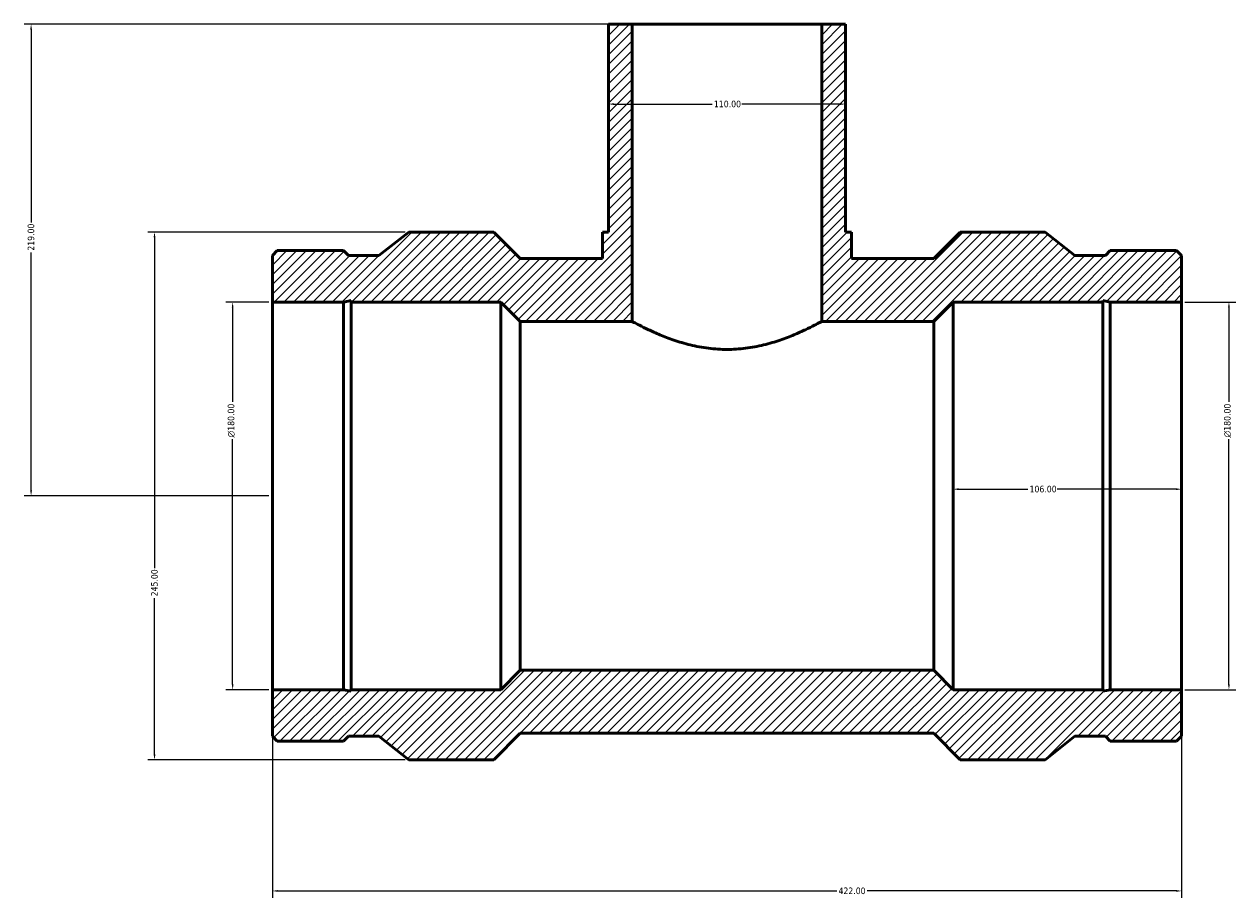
# Model space of a CAD drawing. Header units: millimetres. Extents: x -366 to 1563, y -263 to 1241.
# Tile 4 of 7: x -366 to 196, y 645 to 1051. Entities that reach past the tile are written whole.
import ezdxf

# ---------------------------------------------------------------- set-up
doc = ezdxf.new("R2010")
doc.units = ezdxf.units.MM
for name, color, linetype, lineweight in [('Dimension (ANSI)', 7, 'Continuous', 25), ('Hatch (ANSI)', 7, 'Continuous', 18), ('Visible (ANSI)', 7, 'Continuous', 50)]:
    doc.layers.add(name, color=color, linetype=linetype, lineweight=lineweight)
doc.styles.add('Note Text (ANSI)', font='tahoma.ttf')
doc.dimstyles.new('Default - mm (ANSI)', dxfattribs={"dimtxt": 3.048, "dimasz": 2.5, "dimexe": 3.175, "dimexo": 1.6002, "dimgap": 0.8, "dimtad": 0, "dimtoh": 1, "dimrnd": 1e-08, "dimzin": 4, "dimdsep": 46, "dimtxsty": 'Note Text (ANSI)', "dimcen": 0.09, "dimdle": 10, "dimclrd": 256, "dimclre": 256, "dimclrt": 230, "dimadec": 1, "dimazin": 1, "dimtfac": 1, "dimtofl": 0, "dimtmove": 0, "dimatfit": 3, "dimfxl": 1, "dimtolj": 1, "dimtzin": 4, "dimlwd": -1, "dimlwe": -1, "dimarcsym": 0})

# ---------------------------------------------------------------- blocks, each defined once
blk = doc.blocks.new('*D7')
at = {"layer": 'Defpoints', "color": 0, "transparency": 16777216}
for p in [(-363, 1050.75), (-84, 1050.75), (-251, 831.75)]:
    blk.add_point(p, dxfattribs=at)
at = {"layer": 'Dimension (ANSI)', "transparency": 16777216}
for p, q in [((-85.6, 1050.75), (-366.17, 1050.75)), ((-363, 1048.25), (-363, 958.71)), ((-363, 834.25), (-363, 944.79)), ((-252.6, 831.75), (-366.17, 831.75))]:
    blk.add_line(p, q, dxfattribs=at)
for points in [[(-363.42, 1048.25), (-362.58, 1048.25), (-363, 1050.75)], [(-363.42, 834.25), (-362.58, 834.25), (-363, 831.75)]]:
    blk.add_solid(points, dxfattribs=at)
at = {"layer": 'Dimension (ANSI)', "color": 230, "true_color": 0xff0080, "transparency": 16777216, "insert": (-364.59, 945.59), "char_height": 3.048, "attachment_point": 1, "rotation": 90, "style": 'Note Text (ANSI)'}
blk.add_mtext('\\A1;219.00', dxfattribs=at)
blk = doc.blocks.new('*D8')
at = {"layer": 'Defpoints', "color": 0, "transparency": 16777216}
for p in [(-269.44, 921.75), (-251, 921.75), (-251, 741.75)]:
    blk.add_point(p, dxfattribs=at)
at = {"layer": 'Dimension (ANSI)', "transparency": 16777216}
for p, q in [((-252.6, 921.75), (-272.61, 921.75)), ((-269.44, 919.25), (-269.44, 875.47)), ((-269.44, 744.25), (-269.44, 858.03)), ((-252.6, 741.75), (-272.61, 741.75))]:
    blk.add_line(p, q, dxfattribs=at)
for points in [[(-269.85, 919.25), (-269.02, 919.25), (-269.44, 921.75)], [(-269.85, 744.25), (-269.02, 744.25), (-269.44, 741.75)]]:
    blk.add_solid(points, dxfattribs=at)
at = {"layer": 'Dimension (ANSI)', "color": 230, "true_color": 0xff0080, "transparency": 16777216, "insert": (-271.73, 858.83), "char_height": 3.048, "attachment_point": 1, "rotation": 90, "style": 'Note Text (ANSI)'}
blk.add_mtext('\\A1;\\fAIGDT|b0|i0;\\H3.0480;\\ln\\fTahoma|b0|i0;\\H3.0480;180.00', dxfattribs=at)
blk = doc.blocks.new('*D9')
at = {"layer": 'Defpoints', "color": 0, "transparency": 16777216}
for p in [(-187.7, 954.25), (-305.7, 709.25), (-187.7, 709.25)]:
    blk.add_point(p, dxfattribs=at)
at = {"layer": 'Dimension (ANSI)', "transparency": 16777216}
for p, q in [((-189.3, 954.25), (-308.87, 954.25)), ((-305.7, 951.75), (-305.7, 798.21)), ((-305.7, 711.75), (-305.7, 784.29)), ((-189.3, 709.25), (-308.87, 709.25))]:
    blk.add_line(p, q, dxfattribs=at)
for points in [[(-306.12, 951.75), (-305.28, 951.75), (-305.7, 954.25)], [(-306.12, 711.75), (-305.28, 711.75), (-305.7, 709.25)]]:
    blk.add_solid(points, dxfattribs=at)
at = {"layer": 'Dimension (ANSI)', "color": 230, "true_color": 0xff0080, "transparency": 16777216, "insert": (-307.29, 785.09), "char_height": 3.048, "attachment_point": 1, "rotation": 90, "style": 'Note Text (ANSI)'}
blk.add_mtext('\\A1;245.00', dxfattribs=at)
blk = doc.blocks.new('*D10')
at = {"layer": 'Defpoints', "color": 0, "transparency": 16777216}
for p in [(-95, 1013.66), (15, 1013.66), (15, 1013.66)]:
    blk.add_point(p, dxfattribs=at)
at = {"layer": 'Dimension (ANSI)', "transparency": 16777216}
for p, q in [((-92.5, 1013.66), (-46.84, 1013.66)), ((12.5, 1013.66), (-33.16, 1013.66))]:
    blk.add_line(p, q, dxfattribs=at)
for points in [[(-92.5, 1014.08), (-92.5, 1013.25), (-95, 1013.66)], [(12.5, 1014.08), (12.5, 1013.25), (15, 1013.66)]]:
    blk.add_solid(points, dxfattribs=at)
at = {"layer": 'Dimension (ANSI)', "color": 230, "true_color": 0xff0080, "transparency": 16777216, "insert": (-46.04, 1015.25), "char_height": 3.048, "attachment_point": 1, "style": 'Note Text (ANSI)'}
blk.add_mtext('\\A1;110.00', dxfattribs=at)
blk = doc.blocks.new('*D11')
at = {"layer": 'Defpoints', "color": 0, "transparency": 16777216}
for p in [(171, 921.75), (193, 921.75), (171, 741.75)]:
    blk.add_point(p, dxfattribs=at)
at = {"layer": 'Dimension (ANSI)', "transparency": 16777216}
for p, q in [((172.6, 921.75), (196.18, 921.75)), ((193, 919.25), (193, 875.47)), ((193, 744.25), (193, 858.03)), ((172.6, 741.75), (196.18, 741.75))]:
    blk.add_line(p, q, dxfattribs=at)
for points in [[(192.58, 919.25), (193.42, 919.25), (193, 921.75)], [(192.58, 744.25), (193.42, 744.25), (193, 741.75)]]:
    blk.add_solid(points, dxfattribs=at)
at = {"layer": 'Dimension (ANSI)', "color": 230, "true_color": 0xff0080, "transparency": 16777216, "insert": (190.71, 858.83), "char_height": 3.048, "attachment_point": 1, "rotation": 90, "style": 'Note Text (ANSI)'}
blk.add_mtext('\\A1;\\fAIGDT|b0|i0;\\H3.0480;\\ln\\fTahoma|b0|i0;\\H3.0480;180.00', dxfattribs=at)
blk = doc.blocks.new('*D12')
at = {"layer": 'Defpoints', "color": 0, "transparency": 16777216}
for p in [(65, 834.86), (65, 831.75), (171, 831.75)]:
    blk.add_point(p, dxfattribs=at)
at = {"layer": 'Dimension (ANSI)', "transparency": 16777216}
for p, q in [((67.5, 834.86), (99.66, 834.86)), ((168.5, 834.86), (113.34, 834.86))]:
    blk.add_line(p, q, dxfattribs=at)
for points in [[(67.5, 835.28), (67.5, 834.45), (65, 834.86)], [(168.5, 835.28), (168.5, 834.45), (171, 834.86)]]:
    blk.add_solid(points, dxfattribs=at)
at = {"layer": 'Dimension (ANSI)', "color": 230, "true_color": 0xff0080, "transparency": 16777216, "insert": (100.46, 836.45), "char_height": 3.048, "attachment_point": 1, "style": 'Note Text (ANSI)'}
blk.add_mtext('\\A1;106.00', dxfattribs=at)
blk = doc.blocks.new('*D13')
at = {"layer": 'Defpoints', "color": 0, "transparency": 16777216}
for p in [(-251, 741.75), (171, 741.75), (171, 648.31)]:
    blk.add_point(p, dxfattribs=at)
at = {"layer": 'Dimension (ANSI)', "transparency": 16777216}
for p, q in [((-251, 740.15), (-251, 645.14)), ((171, 740.15), (171, 645.14)), ((-248.5, 648.31), (10.97, 648.31)), ((168.5, 648.31), (25.03, 648.31))]:
    blk.add_line(p, q, dxfattribs=at)
for points in [[(-248.5, 648.73), (-248.5, 647.9), (-251, 648.31)], [(168.5, 648.73), (168.5, 647.9), (171, 648.31)]]:
    blk.add_solid(points, dxfattribs=at)
at = {"layer": 'Dimension (ANSI)', "color": 230, "true_color": 0xff0080, "transparency": 16777216, "insert": (11.77, 649.9), "char_height": 3.048, "attachment_point": 1, "style": 'Note Text (ANSI)'}
blk.add_mtext('\\A1;422.00', dxfattribs=at)

msp = doc.modelspace()

# ---------------------------------------------------------------- hatches: boundary and pattern name
at = {"layer": 'Hatch (ANSI)'}
h = msp.add_hatch(dxfattribs=at)
h.set_pattern_fill('ANSI31', color=256, scale=25.4, angle=180, style=0)
h.set_pattern_definition([(225, (0, 0), (2.245064, -2.245064), [])])
h.paths.add_polyline_path([(-84, 912.75), (-84, 1050.75), (-95, 1050.75), (-95, 954.25), (-97.75, 954.25), (-97.75, 942), (-136.005, 942), (-148.255, 954.25), (-187.7, 954.25), (-201.533, 943.396), (-215.667, 943.396), (-217.945, 945.675), (-248.721, 945.675), (-251, 943.396), (-251, 921.75), (-217.945, 921.75), (-214.419, 922.499), (-214.419, 921.75), (-145, 921.75), (-136, 912.75)])
h.paths.add_polyline_path([(171, 720.104), (171, 741.75), (137.945, 741.75), (134.419, 741.001), (134.419, 741.75), (65, 741.75), (56, 750.75), (-136, 750.75), (-145, 741.75), (-214.419, 741.75), (-214.419, 741.001), (-217.945, 741.75), (-251, 741.75), (-251, 720.104), (-248.721, 717.825), (-217.945, 717.825), (-215.667, 720.104), (-201.533, 720.104), (-187.7, 709.25), (-148.255, 709.25), (-136.005, 721.5), (56.005, 721.5), (68.255, 709.25), (107.7, 709.25), (121.533, 720.104), (135.667, 720.104), (137.945, 717.825), (168.721, 717.825)])
h.paths.add_polyline_path([(171, 921.75), (171, 943.396), (168.721, 945.675), (137.945, 945.675), (135.667, 943.396), (121.533, 943.396), (107.7, 954.25), (68.255, 954.25), (56.005, 942), (17.75, 942), (17.75, 954.25), (15, 954.25), (15, 1050.75), (4, 1050.75), (4, 912.75), (56, 912.75), (65, 921.75), (134.419, 921.75), (134.419, 922.499), (137.945, 921.75)])

# ---------------------------------------------------------------- linework, layer by layer
at = {"layer": 'Visible (ANSI)'}
for p, q in [((-84, 1050.75), (-95, 1050.75)), ((-95, 1050.75), (-95, 954.25)), ((-84, 912.75), (-84, 1050.75)), ((-84, 1050.75), (4, 1050.75)), ((15, 1050.75), (4, 1050.75)), ((4, 1050.75), (4, 912.75)), ((15, 954.25), (15, 1050.75)), ((-187.7, 954.25), (-201.533, 943.396)), ((-148.255, 954.25), (-187.7, 954.25)), ((-136.005, 942), (-148.255, 954.25)), ((-95, 954.25), (-97.75, 954.25)), ((-97.75, 954.25), (-97.75, 942)), ((17.75, 954.25), (15, 954.25)), ((17.75, 942), (17.75, 954.25)), ((68.255, 954.25), (56.005, 942)), ((107.7, 954.25), (68.255, 954.25)), ((121.533, 943.396), (107.7, 954.25)), ((-248.721, 945.675), (-251, 943.396)), ((-217.945, 945.675), (-248.721, 945.675)), ((-215.667, 943.396), (-217.945, 945.675)), ((137.945, 945.675), (135.667, 943.396)), ((168.721, 945.675), (137.945, 945.675)), ((171, 943.396), (168.721, 945.675)), ((-251, 943.396), (-251, 921.75)), ((-201.533, 943.396), (-215.667, 943.396)), ((-97.75, 942), (-136.005, 942)), ((56.005, 942), (17.75, 942)), ((135.667, 943.396), (121.533, 943.396)), ((171, 921.75), (171, 943.396)), ((-217.945, 921.75), (-214.419, 922.499)), ((-214.419, 922.499), (-214.419, 921.75)), ((134.419, 921.75), (134.419, 922.499)), ((134.419, 922.499), (137.945, 921.75)), ((-251, 921.75), (-217.945, 921.75)), ((-251, 921.75), (-251, 741.75)), ((-217.945, 921.75), (-217.945, 741.75)), ((-214.419, 921.75), (-145, 921.75)), ((-214.419, 921.75), (-214.419, 741.75)), ((-145, 921.75), (-136, 912.75)), ((-145, 921.75), (-145, 741.75)), ((56, 912.75), (65, 921.75)), ((65, 921.75), (134.419, 921.75)), ((65, 921.75), (65, 741.75)), ((134.419, 921.75), (134.419, 741.75)), ((137.945, 921.75), (171, 921.75)), ((137.945, 921.75), (137.945, 741.75)), ((171, 921.75), (171, 741.75)), ((-136, 912.75), (-84, 912.75)), ((-136, 912.75), (-136, 750.75)), ((4, 912.75), (56, 912.75)), ((56, 912.75), (56, 750.75)), ((-136, 750.75), (-145, 741.75)), ((56, 750.75), (-136, 750.75)), ((65, 741.75), (56, 750.75)), ((-217.945, 741.75), (-251, 741.75)), ((-251, 741.75), (-251, 720.104)), ((-214.419, 741.001), (-217.945, 741.75)), ((-145, 741.75), (-214.419, 741.75)), ((-214.419, 741.75), (-214.419, 741.001)), ((134.419, 741.75), (65, 741.75)), ((137.945, 741.75), (134.419, 741.001)), ((134.419, 741.001), (134.419, 741.75)), ((171, 741.75), (137.945, 741.75)), ((171, 720.104), (171, 741.75)), ((-251, 720.104), (-248.721, 717.825)), ((-217.945, 717.825), (-215.667, 720.104)), ((-215.667, 720.104), (-201.533, 720.104)), ((-201.533, 720.104), (-187.7, 709.25)), ((-148.255, 709.25), (-136.005, 721.5)), ((-136.005, 721.5), (56.005, 721.5)), ((56.005, 721.5), (68.255, 709.25)), ((107.7, 709.25), (121.533, 720.104)), ((121.533, 720.104), (135.667, 720.104)), ((135.667, 720.104), (137.945, 717.825)), ((168.721, 717.825), (171, 720.104)), ((-248.721, 717.825), (-217.945, 717.825)), ((137.945, 717.825), (168.721, 717.825)), ((-187.7, 709.25), (-148.255, 709.25)), ((68.255, 709.25), (107.7, 709.25))]:
    msp.add_line(p, q, dxfattribs=at)
msp.add_open_spline([(4, 912.75), (4, 912.75), (3.723, 912.599), (2.58, 911.986), (1.714, 911.525), (-0.551, 910.365), (-1.952, 909.665), (-5.161, 908.149), (-6.971, 907.334), (-10.812, 905.736), (-12.984, 904.893), (-17.727, 903.277), (-20.297, 902.506), (-25.691, 901.197), (-28.521, 900.661), (-34.257, 899.94), (-37.163, 899.757), (-42.837, 899.757), (-45.743, 899.94), (-51.479, 900.661), (-54.309, 901.197), (-59.703, 902.506), (-62.273, 903.277), (-67.016, 904.893), (-69.188, 905.736), (-73.029, 907.334), (-74.839, 908.149), (-78.048, 909.665), (-79.449, 910.365), (-81.714, 911.525), (-82.58, 911.986), (-83.723, 912.599), (-84, 912.75), (-84, 912.75)], degree=3, knots=[6.7943253, 6.7943253, 6.7943253, 6.7943253, 7.641913, 7.641913, 8.4895006, 8.4895006, 9.3370882, 9.3370882, 10.1846758, 10.1846758, 11.0356695, 11.0356695, 11.8866632, 11.8866632, 12.737657, 12.737657, 13.5886507, 13.5886507, 14.4396444, 14.4396444, 15.2906381, 15.2906381, 16.1416318, 16.1416318, 16.9926255, 16.9926255, 17.8402131, 17.8402131, 18.6878008, 18.6878008, 19.5353884, 19.5353884, 20.382976, 20.382976, 20.382976, 20.382976], dxfattribs=at)

# ---------------------------------------------------------------- dimensions: what is measured, and where the dimension line sits
at = {"layer": 'Dimension (ANSI)'}
for base, p1, p2, angle, override, picture, middle in [((-363, 1050.75), (-251, 831.75), (-84, 1050.75), 90, {"dimtoh": 0, "dimdec": 2, "dimtp": 0, "dimtm": 0, "dimtdec": 2, "dimatfit": 1}, '*D7', (-363, 951.75)), ((15, 1013.664), (-95, 1013.664), (15, 1013.664), 180, {"dimtoh": 0, "dimdec": 2, "dimse1": 1, "dimse2": 1, "dimtp": 0, "dimtm": 0, "dimtdec": 2, "dimatfit": 1}, '*D10', (-40, 1013.664)), ((-305.7, 709.25), (-187.7, 954.25), (-187.7, 709.25), 90, {"dimtoh": 0, "dimdec": 2, "dimtp": 0, "dimtm": 0, "dimtdec": 2, "dimatfit": 1}, '*D9', (-305.7, 791.25))]:
    dim = msp.add_linear_dim(base=base, p1=p1, p2=p2, angle=angle, dimstyle='Default - mm (ANSI)', override=override, dxfattribs=at)
    dim.commit()
    dim.dimension.update_dxf_attribs({"geometry": picture, "text_midpoint": middle, "dimtype": 160})
for base, p1, p2, picture, middle in [((-269.436, 921.75), (-251, 741.75), (-251, 921.75), '*D8', (-269.436, 866.75)), ((193, 921.75), (171, 741.75), (171, 921.75), '*D11', (193, 866.75))]:
    dim = msp.add_linear_dim(base=base, p1=p1, p2=p2, angle=90, text='\\fAIGDT|b0|i0;\\H3.0480;\\ln\\fTahoma|b0|i0;\\H3.0480;<>', dimstyle='Default - mm (ANSI)', override={"dimtoh": 0, "dimdec": 2, "dimtp": 0, "dimtm": 0, "dimtdec": 2, "dimatfit": 1}, dxfattribs=at)
    dim.commit()
    dim.dimension.update_dxf_attribs({"geometry": picture, "text_midpoint": middle, "dimtype": 160})
for base, p1, p2, override, picture, middle in [((65, 834.863), (171, 831.75), (65, 831.75), {"dimtoh": 0, "dimdec": 2, "dimse1": 1, "dimse2": 1, "dimtp": 0, "dimtm": 0, "dimtdec": 2, "dimatfit": 1}, '*D12', (106.5, 834.863)), ((171, 648.314), (-251, 741.75), (171, 741.75), {"dimtoh": 0, "dimdec": 2, "dimtp": 0, "dimtm": 0, "dimtdec": 2, "dimatfit": 1}, '*D13', (18, 648.314))]:
    dim = msp.add_linear_dim(base=base, p1=p1, p2=p2, dimstyle='Default - mm (ANSI)', override=override, dxfattribs=at)
    dim.commit()
    dim.dimension.update_dxf_attribs({"geometry": picture, "text_midpoint": middle, "dimtype": 160})

doc.saveas('drawing.dxf')
